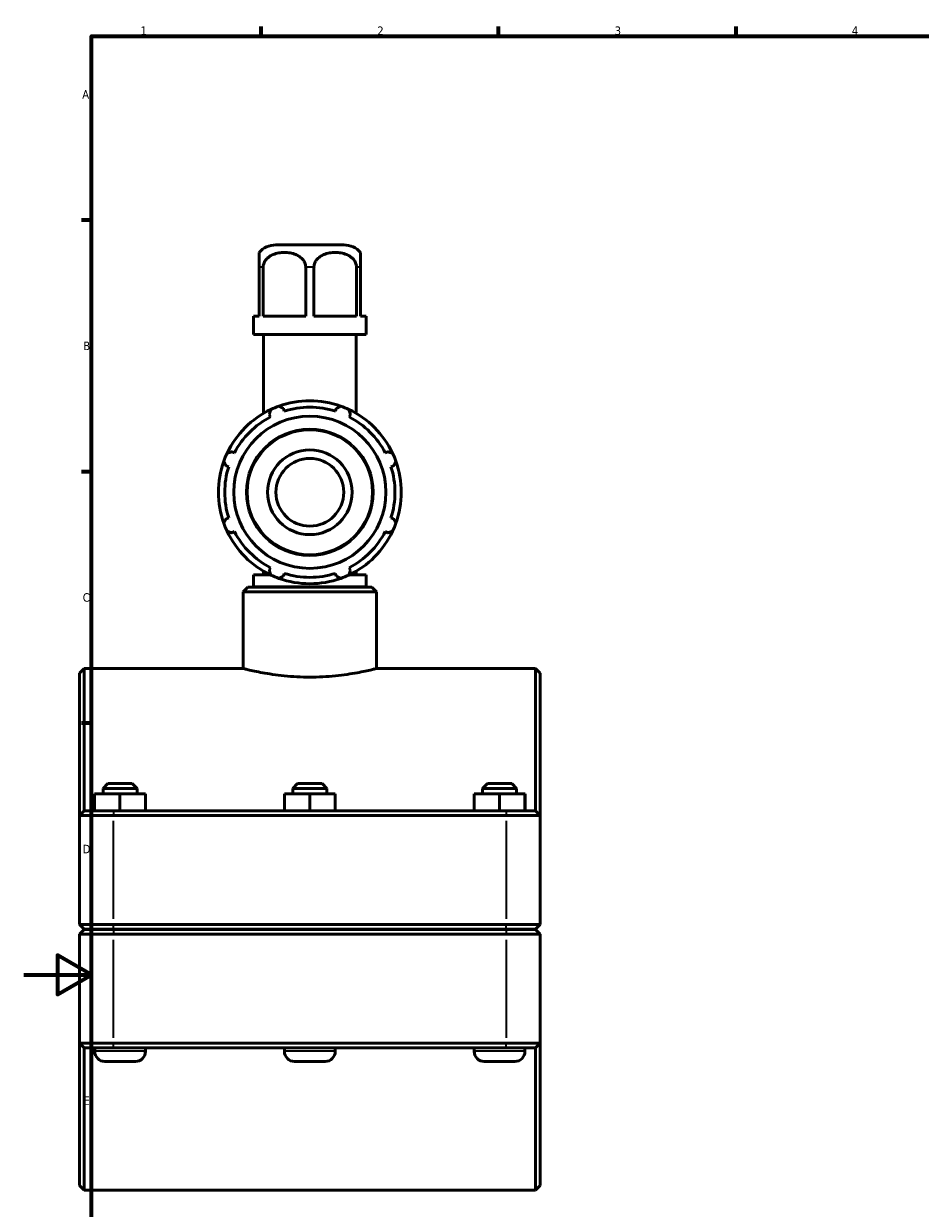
# Model space of a CAD drawing. Header units: millimetres. Extents: x 0 to 904, y -35 to 1297.
# Tile 2 of 7: x 0 to 265, y 228 to 578. Entities that reach past the tile are written whole.
import ezdxf

# ---------------------------------------------------------------- set-up
doc = ezdxf.new("R2010")
doc.units = ezdxf.units.MM
for name, color, linetype, lineweight in [('Border (ISO)', 7, 'Continuous', 70), ('Visible (ISO)', 7, 'Continuous', 50), ('Visible Narrow (ISO)', 7, 'Continuous', 35)]:
    doc.layers.add(name, color=color, linetype=linetype, lineweight=lineweight)
doc.styles.add('Note Text (ISO)', font='tahoma.ttf')

# ---------------------------------------------------------------- blocks, each defined once
blk = doc.blocks.new('Borders Default Border')
at = {"layer": 'Border (ISO)'}
for p, q in [((70.08, 574), (70.08, 576.9)), ((140.17, 574), (140.17, 576.9)), ((210.25, 574), (210.25, 576.9)), ((20, 519.75), (17.1, 519.75)), ((20, 445.5), (17.1, 445.5)), ((20, 371.25), (17.1, 371.25))]:
    blk.add_line(p, q, dxfattribs=at)
at = {"layer": 'Border (ISO)', "flags": 128}
for points in [[(20, 20), (20, 574), (821, 574), (821, 20), (20, 20)], [(0, 297), (20, 297), (10, 302.77), (10, 291.23), (20, 297)]]:
    blk.add_lwpolyline(points, dxfattribs=at)
at = {"layer": 'Border (ISO)', "color": 232, "true_color": 0xca0064, "char_height": 2.5, "attachment_point": 7, "style": 'Note Text (ISO)'}
for s, insert in [('1', (34.48, 574.4)), ('2', (104.37, 574.4)), ('3', (174.43, 574.35)), ('4', (244.42, 574.4)), ('A', (17.29, 555.62)), ('B', (17.59, 481.38)), ('C', (17.43, 407.08)), ('D', (17.43, 332.88)), ('E', (17.64, 258.63))]:
    blk.add_mtext(s, dxfattribs=dict(at, insert=insert))

msp = doc.modelspace()

# ---------------------------------------------------------------- linework, layer by layer
at = {"layer": 'Visible (ISO)'}
for p, q in [((94.5186, 512.4274), (74.3985, 512.4274)), ((69.4585, 505.8274), (69.4585, 491.4274)), ((70.6802, 491.4274), (70.6802, 505.8274)), ((83.2369, 505.8274), (83.2369, 491.4274)), ((85.6802, 491.4274), (85.6802, 505.8274)), ((98.2369, 505.8274), (98.2369, 491.4274)), ((99.4585, 491.4274), (99.4585, 505.8274)), ((67.7985, 491.4274), (69.4585, 491.4274)), ((67.7985, 486.0274), (67.7985, 491.4274)), ((70.6802, 491.4274), (83.2369, 491.4274)), ((85.6802, 491.4274), (98.2369, 491.4274)), ((99.4585, 491.4274), (101.1186, 491.4274)), ((101.1186, 486.0274), (101.1186, 491.4274)), ((101.1186, 486.0274), (67.7985, 486.0274)), ((70.8276, 462.734), (70.8276, 486.0274)), ((98.0895, 462.734), (98.0895, 486.0274)), ((72.49, 462.4187), (72.864, 461.7002)), ((76.9078, 463.3752), (76.6642, 464.1477)), ((92.2528, 464.1477), (92.0093, 463.3752)), ((96.053, 461.7002), (96.4271, 462.4187)), ((62.1857, 451.0219), (61.4672, 451.3959)), ((107.4499, 451.3959), (106.7314, 451.0219)), ((59.7382, 447.2217), (60.5107, 446.9781)), ((108.4064, 446.9781), (109.1789, 447.2217)), ((60.5107, 431.8766), (59.7382, 431.6331)), ((109.1789, 431.6331), (108.4064, 431.8766)), ((61.4672, 427.4588), (62.1857, 427.8329)), ((106.7314, 427.8329), (107.4499, 427.4588)), ((70.8276, 415.0274), (70.8276, 416.1208)), ((72.864, 417.1545), (72.49, 416.4361)), ((96.4271, 416.4361), (96.053, 417.1545)), ((98.0895, 415.0274), (98.0895, 416.1208)), ((72.8983, 415.0274), (67.7985, 415.0274)), ((67.7985, 411.5274), (67.7985, 415.0274)), ((76.6642, 414.707), (76.9078, 415.4795)), ((92.0093, 415.4795), (92.2528, 414.707)), ((101.1186, 415.0274), (96.0188, 415.0274)), ((101.1186, 411.5274), (101.1186, 415.0274)), ((66.1694, 411.4274), (64.7694, 410.0274)), ((64.7694, 387.4274), (64.7694, 410.0274)), ((104.1477, 410.0274), (64.7694, 410.0274)), ((66.1694, 411.4274), (102.7477, 411.4274)), ((101.1186, 411.5274), (67.7985, 411.5274)), ((69.313, 411.4274), (69.313, 411.5274)), ((99.604, 411.4274), (99.604, 411.5274)), ((102.7477, 411.4274), (104.1477, 410.0274)), ((104.1477, 387.4274), (104.1477, 410.0274)), ((16.4585, 386.0274), (17.8585, 387.4274)), ((16.4585, 344.0274), (16.4585, 386.0274)), ((17.8585, 387.4274), (17.8585, 345.4274)), ((64.7694, 387.4274), (17.8585, 387.4274)), ((151.0585, 387.4274), (104.1477, 387.4274)), ((151.0585, 345.4274), (151.0585, 387.4274)), ((152.4585, 386.0274), (151.0585, 387.4274)), ((152.4585, 386.0274), (152.4585, 344.0274)), ((24.8585, 353.4274), (23.4585, 352.0274)), ((32.0585, 353.4274), (24.8585, 353.4274)), ((32.0585, 353.4274), (33.4585, 352.0274)), ((80.8585, 353.4274), (79.4585, 352.0274)), ((88.0585, 353.4274), (80.8585, 353.4274)), ((88.0585, 353.4274), (89.4585, 352.0274)), ((136.8585, 353.4274), (135.4585, 352.0274)), ((144.0585, 353.4274), (136.8585, 353.4274)), ((144.0585, 353.4274), (145.4585, 352.0274)), ((20.9355, 345.4274), (20.9355, 350.4274)), ((28.4121, 350.4274), (20.9355, 350.4274)), ((23.4585, 352.0274), (33.4585, 352.0274)), ((23.4585, 352.0274), (23.4585, 350.4274)), ((28.4121, 345.4274), (28.4121, 350.4274)), ((35.9352, 350.4274), (28.4121, 350.4274)), ((33.4585, 352.0274), (33.4585, 350.4274)), ((35.9352, 345.4274), (35.9352, 350.4274)), ((35.9816, 350.4274), (35.9352, 350.4274)), ((35.9816, 345.4274), (35.9816, 350.4274)), ((76.9355, 345.4274), (76.9355, 350.4274)), ((84.4121, 350.4274), (76.9355, 350.4274)), ((79.4585, 352.0274), (89.4585, 352.0274)), ((79.4585, 352.0274), (79.4585, 350.4274)), ((84.4121, 345.4274), (84.4121, 350.4274)), ((91.9352, 350.4274), (84.4121, 350.4274)), ((89.4585, 352.0274), (89.4585, 350.4274)), ((91.9352, 345.4274), (91.9352, 350.4274)), ((91.9816, 350.4274), (91.9352, 350.4274)), ((91.9816, 345.4274), (91.9816, 350.4274)), ((132.9355, 345.4274), (132.9355, 350.4274)), ((140.4121, 350.4274), (132.9355, 350.4274)), ((135.4585, 352.0274), (145.4585, 352.0274)), ((135.4585, 352.0274), (135.4585, 350.4274)), ((140.4121, 345.4274), (140.4121, 350.4274)), ((147.9352, 350.4274), (140.4121, 350.4274)), ((145.4585, 352.0274), (145.4585, 350.4274)), ((147.9352, 345.4274), (147.9352, 350.4274)), ((147.9816, 350.4274), (147.9352, 350.4274)), ((147.9816, 345.4274), (147.9816, 350.4274)), ((17.8585, 345.4274), (16.4585, 344.0274)), ((26.5085, 344.0274), (16.4585, 344.0274)), ((16.4585, 344.0274), (16.4585, 311.8774)), ((17.8585, 345.4274), (26.5085, 345.4274)), ((142.4085, 345.4274), (26.5085, 345.4274)), ((26.5085, 344.0274), (142.4085, 344.0274)), ((142.4085, 345.4274), (151.0585, 345.4274)), ((152.4585, 344.0274), (142.4085, 344.0274)), ((151.0585, 345.4274), (152.4585, 344.0274)), ((152.4585, 311.8774), (152.4585, 344.0274)), ((17.8585, 310.4774), (16.4585, 311.8774)), ((16.4585, 311.8774), (26.5085, 311.8774)), ((142.4085, 311.8774), (26.5085, 311.8774)), ((142.4085, 311.8774), (152.4585, 311.8774)), ((151.0585, 310.4774), (152.4585, 311.8774)), ((17.8585, 310.3774), (16.4585, 308.9774)), ((26.5085, 308.9774), (16.4585, 308.9774)), ((16.4585, 308.9774), (16.4585, 276.8274)), ((26.5085, 310.4774), (17.8585, 310.4774)), ((17.8585, 310.3774), (26.5085, 310.3774)), ((20.9585, 310.4774), (20.9585, 310.3774)), ((26.5085, 310.4774), (142.4085, 310.4774)), ((142.4085, 310.3774), (26.5085, 310.3774)), ((26.5085, 308.9774), (142.4085, 308.9774)), ((35.9585, 310.4774), (35.9585, 310.3774)), ((76.9585, 310.4774), (76.9585, 310.3774)), ((91.9585, 310.4774), (91.9585, 310.3774)), ((132.9585, 310.4774), (132.9585, 310.3774)), ((151.0585, 310.4774), (142.4085, 310.4774)), ((142.4085, 310.3774), (151.0585, 310.3774)), ((152.4585, 308.9774), (142.4085, 308.9774)), ((147.9585, 310.4774), (147.9585, 310.3774)), ((151.0585, 310.3774), (152.4585, 308.9774)), ((152.4585, 276.8274), (152.4585, 308.9774)), ((16.4585, 276.8274), (26.5085, 276.8274)), ((16.4585, 234.8274), (16.4585, 276.8274)), ((17.8585, 275.4274), (16.4585, 276.8274)), ((142.4085, 276.8274), (26.5085, 276.8274)), ((142.4085, 276.8274), (152.4585, 276.8274)), ((151.0585, 275.4274), (152.4585, 276.8274)), ((152.4585, 276.8274), (152.4585, 234.8274)), ((17.8585, 275.4274), (17.8585, 233.4274)), ((26.5085, 275.4274), (17.8585, 275.4274)), ((20.9585, 275.4274), (20.9585, 274.4274)), ((26.5085, 275.4274), (142.4085, 275.4274)), ((35.9585, 275.4274), (35.9585, 274.4274)), ((76.9585, 275.4274), (76.9585, 274.4274)), ((91.9585, 275.4274), (91.9585, 274.4274)), ((132.9585, 275.4274), (132.9585, 274.4274)), ((151.0585, 275.4274), (142.4085, 275.4274)), ((147.9585, 275.4274), (147.9585, 274.4274)), ((151.0585, 233.4274), (151.0585, 275.4274)), ((23.9585, 271.4274), (32.9585, 271.4274)), ((79.9585, 271.4274), (88.9585, 271.4274)), ((135.9585, 271.4274), (144.9585, 271.4274)), ((16.4585, 234.8274), (17.8585, 233.4274)), ((152.4585, 234.8274), (151.0585, 233.4274)), ((151.0585, 233.4274), (17.8585, 233.4274))]:
    msp.add_line(p, q, dxfattribs=at)
for radius in [22.4529, 12.5, 10]:
    msp.add_circle((84.4585, 439.4274), radius, dxfattribs=at)
for centre, radius, start, end in [((74.3985, 505.8274), 6.6, 90, 138.458646), ((94.5186, 505.8274), 6.6, 41.541354, 90), ((84.4585, 439.4274), 27, 70.208016, 109.791984), ((84.4585, 439.4274), 27, 115.208016, 154.791984), ((84.4585, 439.4274), 25.11, 117.5, 152.5), ((84.4585, 439.4274), 27, 109.791984, 115.208016), ((84.4585, 439.4274), 25.11, 72.5, 107.5), ((84.4585, 439.4274), 27, 64.791984, 70.208016), ((84.4585, 439.4274), 27, 25.208016, 64.791984), ((84.4585, 439.4274), 25.11, 27.5, 62.5), ((84.4585, 439.4274), 27, 160.208016, 199.791984), ((84.4585, 439.4274), 27, 154.791984, 160.208016), ((84.4585, 439.4274), 27, 19.791984, 25.208016), ((84.4585, 439.4274), 27, 340.208016, 19.791984), ((84.4585, 439.4274), 25.11, 162.5, 197.5), ((84.4585, 439.4274), 25.11, 342.5, 17.5), ((84.4585, 439.4274), 27, 199.791984, 205.208016), ((84.4585, 439.4274), 27, 334.791984, 340.208016), ((84.4585, 439.4274), 27, 205.208016, 244.791984), ((84.4585, 439.4274), 25.11, 207.5, 242.5), ((84.4585, 439.4274), 27, 295.208016, 334.791984), ((84.4585, 439.4274), 25.11, 297.5, 332.5), ((84.4585, 439.4274), 27, 244.791984, 250.208016), ((84.4585, 439.4274), 27, 250.208016, 289.791984), ((84.4585, 439.4274), 25.11, 252.5, 287.5), ((84.4585, 439.4274), 27, 289.791984, 295.208016), ((23.9585, 274.4274), 3, 180, 270), ((32.9585, 274.4274), 3, 270, 0), ((79.9585, 274.4274), 3, 180, 270), ((88.9585, 274.4274), 3, 270, 0), ((135.9585, 274.4274), 3, 180, 270), ((144.9585, 274.4274), 3, 270, 0)]:
    msp.add_arc(centre, radius, start, end, dxfattribs=at)
for points, knots in [([(69.4585, 510.2042), (69.4585, 510.2042), (69.4585, 510.1598), (69.4585, 509.9547), (69.4585, 509.7931), (69.4585, 509.4374), (69.4585, 509.2199), (69.4585, 508.7187), (69.4585, 508.3101), (69.4585, 507.5948), (69.4585, 507.2011), (69.4585, 506.5359), (69.4585, 506.1524), (69.4585, 505.8274)], [1.754209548, 1.754209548, 1.754209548, 1.754209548, 1.938589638, 1.938589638, 2.122969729, 2.122969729, 2.254688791, 2.254688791, 2.418906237, 2.418906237, 2.533817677, 2.533817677, 2.631314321, 2.631314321, 2.631314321, 2.631314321]), ([(70.6802, 505.8274), (70.6802, 506.1524), (70.7412, 506.5359), (70.9513, 507.2011), (71.1567, 507.5948), (71.6721, 508.3101), (72.1175, 508.7187), (72.8533, 509.2199), (73.2689, 509.4374), (74.1278, 509.7931), (74.6937, 509.9547), (75.843, 510.1598), (76.4263, 510.2042), (77.4908, 510.2042), (78.0741, 510.1598), (79.2234, 509.9547), (79.7893, 509.7931), (80.6482, 509.4374), (81.0638, 509.2199), (81.7996, 508.7187), (82.245, 508.3101), (82.7604, 507.5948), (82.9657, 507.2011), (83.1758, 506.5359), (83.2369, 506.1524), (83.2369, 505.8274)], [0.87710477, 0.87710477, 0.87710477, 0.87710477, 0.97460142, 0.97460142, 1.08951286, 1.08951286, 1.2537303, 1.2537303, 1.38544937, 1.38544937, 1.56982946, 1.56982946, 1.75420955, 1.75420955, 1.93858964, 1.93858964, 2.12296973, 2.12296973, 2.25468879, 2.25468879, 2.41890624, 2.41890624, 2.53381768, 2.53381768, 2.63131432, 2.63131432, 2.63131432, 2.63131432]), ([(85.6802, 505.8274), (85.6802, 506.1524), (85.7412, 506.5359), (85.9513, 507.2011), (86.1567, 507.5948), (86.6721, 508.3101), (87.1175, 508.7187), (87.8533, 509.2199), (88.2689, 509.4374), (89.1278, 509.7931), (89.6937, 509.9547), (90.843, 510.1598), (91.4263, 510.2042), (92.4908, 510.2042), (93.0741, 510.1598), (94.2234, 509.9547), (94.7893, 509.7931), (95.6482, 509.4374), (96.0638, 509.2199), (96.7996, 508.7187), (97.245, 508.3101), (97.7604, 507.5948), (97.9657, 507.2011), (98.1758, 506.5359), (98.2369, 506.1524), (98.2369, 505.8274)], [0.87710477, 0.87710477, 0.87710477, 0.87710477, 0.97460142, 0.97460142, 1.08951286, 1.08951286, 1.2537303, 1.2537303, 1.38544937, 1.38544937, 1.56982946, 1.56982946, 1.75420955, 1.75420955, 1.93858964, 1.93858964, 2.12296973, 2.12296973, 2.25468879, 2.25468879, 2.41890624, 2.41890624, 2.53381768, 2.53381768, 2.63131432, 2.63131432, 2.63131432, 2.63131432]), ([(99.4585, 505.8274), (99.4585, 506.1524), (99.4585, 506.5359), (99.4585, 507.2011), (99.4585, 507.5948), (99.4585, 508.3101), (99.4585, 508.7187), (99.4585, 509.2199), (99.4585, 509.4374), (99.4585, 509.7931), (99.4585, 509.9547), (99.4585, 510.1598), (99.4585, 510.2042), (99.4585, 510.2042)], [0.877104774, 0.877104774, 0.877104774, 0.877104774, 0.974601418, 0.974601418, 1.089512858, 1.089512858, 1.253730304, 1.253730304, 1.385449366, 1.385449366, 1.569829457, 1.569829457, 1.754209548, 1.754209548, 1.754209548, 1.754209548]), ([(64.7694, 387.4274), (64.7694, 387.4274), (64.8888, 387.3965), (65.3898, 387.2707), (65.7713, 387.1757), (66.7777, 386.9369), (67.4034, 386.7931), (68.8472, 386.4836), (69.6653, 386.3184), (71.4072, 385.9981), (72.3914, 385.8318), (74.5362, 385.5184), (75.6966, 385.3717), (78.1204, 385.1271), (79.3857, 385.0293), (81.9336, 384.8995), (83.2164, 384.8675), (85.7007, 384.8675), (86.9834, 384.8995), (89.5314, 385.0293), (90.7967, 385.1271), (93.2204, 385.3717), (94.3809, 385.5184), (96.5256, 385.8318), (97.5099, 385.9981), (99.2518, 386.3184), (100.0699, 386.4836), (101.5137, 386.7931), (102.1394, 386.9369), (103.1458, 387.1757), (103.5273, 387.2707), (104.0283, 387.3965), (104.1477, 387.4274), (104.1477, 387.4274)], [2.98097278, 2.98097278, 2.98097278, 2.98097278, 3.35356579, 3.35356579, 3.72615879, 3.72615879, 4.0987518, 4.0987518, 4.4713448, 4.4713448, 4.84399499, 4.84399499, 5.21664518, 5.21664518, 5.58929537, 5.58929537, 5.96194556, 5.96194556, 6.33459575, 6.33459575, 6.70724594, 6.70724594, 7.07989613, 7.07989613, 7.45254632, 7.45254632, 7.82513933, 7.82513933, 8.19773233, 8.19773233, 8.57032534, 8.57032534, 8.94291834, 8.94291834, 8.94291834, 8.94291834])]:
    msp.add_open_spline(points, degree=3, knots=knots, dxfattribs=at)
for points, weights in [([(72.49, 462.4187), (72.7198, 463.1227), (72.9591, 463.8561)], [1.00322691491, 1.00202122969, 1]), ([(75.3162, 464.8324), (76.004, 464.4831), (76.6642, 464.1477)], [1, 1.00202122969, 1.00322691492]), ([(92.2528, 464.1477), (92.9131, 464.4831), (93.6009, 464.8324)], [1.00322691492, 1.00202122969, 1]), ([(95.958, 463.8561), (96.1973, 463.1227), (96.4271, 462.4187)], [1, 1.00202122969, 1.00322691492]), ([(60.0298, 450.9268), (60.7632, 451.1661), (61.4672, 451.3959)], [1, 1.00202122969, 1.00322691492]), ([(107.4499, 451.3959), (108.1539, 451.1661), (108.8873, 450.9268)], [1.00322691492, 1.00202122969, 1]), ([(59.7382, 447.2217), (59.4028, 447.8819), (59.0535, 448.5697)], [1.00322691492, 1.00202122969, 1]), ([(109.8636, 448.5697), (109.5143, 447.8819), (109.1789, 447.2217)], [1, 1.00202122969, 1.00322691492]), ([(59.0535, 430.285), (59.4028, 430.9728), (59.7382, 431.6331)], [1, 1.00202122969, 1.00322691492]), ([(109.1789, 431.6331), (109.5143, 430.9728), (109.8636, 430.285)], [1.00322691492, 1.00202122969, 1]), ([(61.4672, 427.4588), (60.7632, 427.6886), (60.0298, 427.9279)], [1.00322691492, 1.00202122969, 1]), ([(108.8873, 427.9279), (108.1539, 427.6886), (107.4499, 427.4588)], [1, 1.00202122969, 1.00322691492]), ([(72.9591, 414.9986), (72.7198, 415.732), (72.49, 416.4361)], [1, 1.00202122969, 1.00322691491]), ([(96.4271, 416.4361), (96.1973, 415.732), (95.958, 414.9986)], [1.00322691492, 1.00202122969, 1]), ([(76.6642, 414.707), (76.004, 414.3717), (75.3162, 414.0223)], [1.00322691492, 1.00202122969, 1]), ([(93.6009, 414.0223), (92.9131, 414.3717), (92.2528, 414.707)], [1, 1.00202122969, 1.00322691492])]:
    msp.add_rational_spline(points, weights, degree=2, dxfattribs=at)
at = {"layer": 'Visible Narrow (ISO)'}
for p, q in [((70.6118, 505.8274), (69.5122, 505.8274)), ((85.5582, 505.8274), (83.3589, 505.8274)), ((99.4049, 505.8274), (98.3053, 505.8274)), ((26.5085, 345.3574), (26.5085, 344.0974)), ((142.4085, 345.3574), (142.4085, 344.0974)), ((26.5085, 313.4849), (26.5085, 342.4199)), ((142.4085, 342.4199), (142.4085, 313.4849)), ((26.5085, 310.5474), (26.5085, 311.8074)), ((142.4085, 310.5474), (142.4085, 311.8074)), ((26.5085, 310.3074), (26.5085, 309.0474)), ((142.4085, 310.3074), (142.4085, 309.0474)), ((26.5085, 278.4349), (26.5085, 307.3699)), ((142.4085, 307.3699), (142.4085, 278.4349)), ((26.5085, 275.4974), (26.5085, 276.7574)), ((142.4085, 275.4974), (142.4085, 276.7574)), ((35.8662, 274.4274), (21.0509, 274.4274)), ((91.8662, 274.4274), (77.0509, 274.4274)), ((147.8662, 274.4274), (133.0509, 274.4274))]:
    msp.add_line(p, q, dxfattribs=at)
for radius in [18.8229, 18.3305]:
    msp.add_circle((84.4585, 439.4274), radius, dxfattribs=at)

# ---------------------------------------------------------------- block references
msp.add_blockref('Borders Default Border', (0, 0))

doc.saveas('drawing.dxf')
